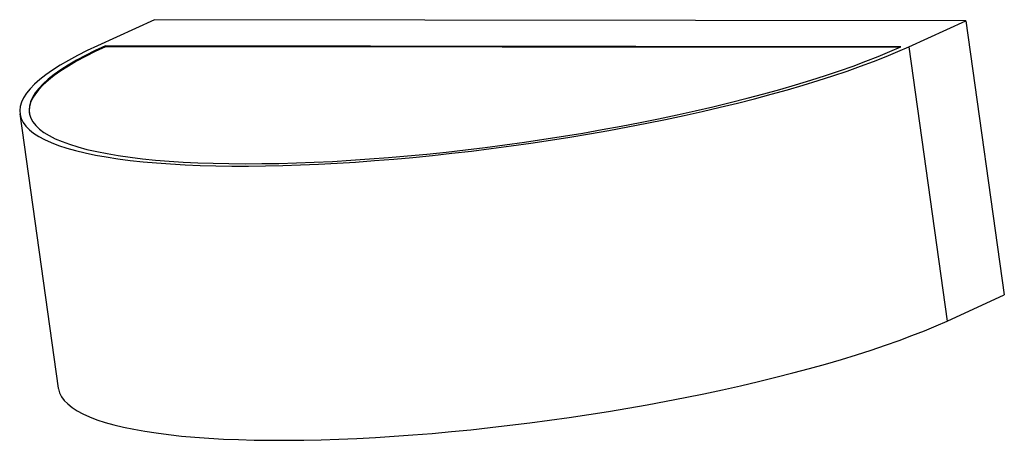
# Model space of a CAD drawing. Header units: millimetres. Extents: x -123 to 86, y -31 to 58.
import ezdxf

# ---------------------------------------------------------------- set-up
doc = ezdxf.new("R2010")
doc.units = ezdxf.units.MM

msp = doc.modelspace()

# ---------------------------------------------------------------- linework, layer by layer
at = {"color": 7, "linetype": 'Continuous', "lineweight": 25}
for p, q in [((-94.18, 58.27), (-106.31, 52.75)), ((77.91, 58.06), (-94.18, 58.27)), ((65.78, 52.53), (77.91, 58.06)), ((77.91, 58.06), (86.04, -0.11)), ((64.12, 52.53), (-104.64, 52.75)), ((-104.62, 52.55), (-104.64, 52.75)), ((63.69, 52.34), (-104.62, 52.55)), ((65.78, 52.53), (73.92, -5.63)), ((-122.77, 38.3), (-114.63, -19.86)), ((73.92, -5.63), (86.04, -0.11))]:
    msp.add_line(p, q, dxfattribs=at)
at = {"color": 7, "linetype": 'Continuous', "lineweight": 25, "flags": 128}
for points in [[(-106.31, 52.75), (-108.51, 51.71), (-110.57, 50.68), (-112.47, 49.64), (-114.23, 48.62), (-115.82, 47.6), (-117.26, 46.59), (-118.54, 45.58), (-119.65, 44.59), (-120.6, 43.62), (-121.38, 42.66), (-121.99, 41.71), (-122.43, 40.79), (-122.7, 39.88), (-122.81, 38.99), (-122.74, 38.13), (-122.5, 37.29), (-122.09, 36.48), (-121.51, 35.69), (-120.76, 34.93), (-119.85, 34.2), (-118.77, 33.51), (-117.52, 32.84), (-116.12, 32.21), (-114.55, 31.61), (-112.83, 31.04), (-110.95, 30.52), (-108.93, 30.02), (-106.75, 29.57), (-104.43, 29.16), (-101.97, 28.78), (-99.38, 28.44), (-96.65, 28.15), (-93.8, 27.89), (-90.82, 27.68), (-87.73, 27.5), (-84.52, 27.37), (-81.21, 27.28), (-77.79, 27.24), (-74.28, 27.23), (-70.68, 27.27), (-67, 27.35), (-63.23, 27.47), (-59.4, 27.64), (-55.5, 27.84), (-51.55, 28.09), (-47.54, 28.38), (-43.48, 28.71), (-39.39, 29.07), (-35.26, 29.48), (-31.11, 29.93), (-26.95, 30.41), (-22.77, 30.93), (-18.58, 31.49), (-14.4, 32.08), (-10.23, 32.71), (-6.08, 33.37), (-1.95, 34.06), (2.15, 34.78), (6.22, 35.53), (10.24, 36.31), (14.2, 37.12), (18.11, 37.95), (21.96, 38.81), (25.74, 39.69), (29.44, 40.6), (33.05, 41.52), (36.58, 42.46), (40.02, 43.42), (43.35, 44.39), (46.58, 45.38), (49.69, 46.38), (52.69, 47.39), (55.57, 48.41), (58.32, 49.43), (60.95, 50.46), (63.43, 51.5), (65.78, 52.53)], [(-104.64, 52.75), (-106.83, 51.72), (-108.87, 50.69), (-110.76, 49.66), (-112.5, 48.64), (-114.07, 47.63), (-115.49, 46.62), (-116.75, 45.63), (-117.83, 44.65), (-118.76, 43.68), (-119.51, 42.73), (-120.1, 41.79), (-120.51, 40.87), (-120.75, 39.97), (-120.83, 39.1), (-120.72, 38.25), (-120.45, 37.42), (-120.01, 36.62), (-119.4, 35.84), (-118.61, 35.09), (-117.66, 34.38), (-116.54, 33.69), (-115.26, 33.04), (-113.82, 32.42), (-112.21, 31.84), (-110.45, 31.29), (-108.54, 30.77), (-106.47, 30.3), (-104.26, 29.86), (-101.9, 29.46), (-99.4, 29.11), (-96.77, 28.79), (-94.01, 28.51), (-91.12, 28.27), (-88.11, 28.08), (-84.99, 27.93), (-81.75, 27.81), (-78.41, 27.75), (-74.97, 27.72), (-71.44, 27.74), (-67.82, 27.8), (-64.11, 27.9), (-60.34, 28.04), (-56.49, 28.23), (-52.58, 28.46), (-48.62, 28.73), (-44.61, 29.04), (-40.55, 29.39), (-36.47, 29.78), (-32.35, 30.21), (-28.22, 30.67), (-24.07, 31.18), (-19.91, 31.72), (-15.75, 32.3), (-11.61, 32.91), (-7.47, 33.56), (-3.36, 34.24), (0.72, 34.95), (4.77, 35.69), (8.77, 36.45), (12.72, 37.25), (16.62, 38.07), (20.46, 38.92), (24.22, 39.79), (27.91, 40.69), (31.52, 41.6), (35.03, 42.53), (38.46, 43.48), (41.78, 44.45), (45, 45.43), (48.1, 46.42), (51.09, 47.42), (53.96, 48.43), (56.7, 49.45), (59.31, 50.48), (61.78, 51.5), (64.12, 52.53)], [(-104.62, 52.55), (-106.81, 51.52), (-108.85, 50.49), (-110.74, 49.47), (-112.47, 48.45), (-114.05, 47.44), (-115.46, 46.43), (-116.72, 45.44), (-117.81, 44.45), (-118.73, 43.49), (-119.48, 42.53), (-120.07, 41.6), (-120.48, 40.68), (-120.73, 39.78), (-120.8, 38.91), (-120.77, 38.48)], [(-114.63, -19.86), (-114.6, -20.03), (-114.36, -20.87), (-113.95, -21.69), (-113.37, -22.47), (-112.63, -23.23), (-111.71, -23.96), (-110.63, -24.66), (-109.39, -25.32), (-107.98, -25.96), (-106.42, -26.56), (-104.69, -27.12), (-102.82, -27.65), (-100.79, -28.14), (-98.61, -28.59), (-96.29, -29.01), (-93.84, -29.38), (-91.24, -29.72), (-88.51, -30.02), (-85.66, -30.27), (-82.68, -30.49), (-79.59, -30.66), (-76.38, -30.79), (-73.07, -30.88), (-69.65, -30.93), (-66.14, -30.93), (-62.54, -30.89), (-58.86, -30.81), (-55.1, -30.69), (-51.27, -30.53), (-47.37, -30.32), (-43.41, -30.07), (-39.4, -29.79), (-35.35, -29.46), (-31.25, -29.09), (-27.13, -28.68), (-22.98, -28.24), (-18.81, -27.75), (-14.63, -27.23), (-10.45, -26.68), (-6.27, -26.08), (-2.09, -25.46), (2.06, -24.8), (6.19, -24.11), (10.29, -23.38), (14.35, -22.63), (18.37, -21.85), (22.34, -21.04), (26.25, -20.21), (30.1, -19.35), (33.87, -18.47), (37.57, -17.57), (41.19, -16.65), (44.72, -15.7), (48.15, -14.75), (51.49, -13.77), (54.71, -12.79), (57.83, -11.79), (60.83, -10.78), (63.71, -9.76), (66.46, -8.73), (69.08, -7.7), (71.57, -6.67), (73.92, -5.63)]]:
    msp.add_lwpolyline(points, dxfattribs=at)

doc.saveas('drawing.dxf')
